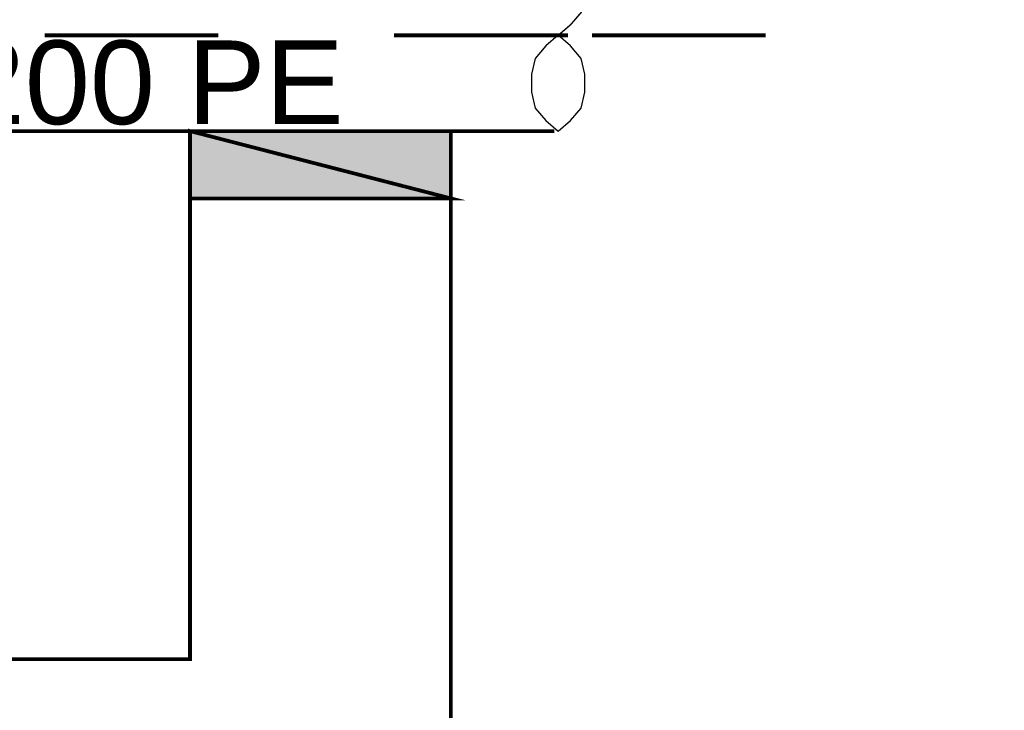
# Model space of a CAD drawing. Header units: millimetres. Extents: x 5659 to 8684, y 1431 to 2118.
# Tile 21 of 53: x 6903 to 6927, y 1973 to 1989. Entities that reach past the tile are written whole.
import ezdxf

# ---------------------------------------------------------------- set-up
doc = ezdxf.new("R2010")
doc.units = ezdxf.units.MM
doc.linetypes.add('atContinuous2', pattern=[0])
for name, color, linetype in [('at_Entity', 7, 'Continuous'), ('at_Rect', 7, 'Continuous'), ('at_Solid', 7, 'Continuous')]:
    doc.layers.add(name, color=color, linetype=linetype)
doc.styles.get("Standard").update_dxf_attribs({"font": 'arial.ttf'})

msp = doc.modelspace()

# ---------------------------------------------------------------- hatches: boundary and pattern name
at = {"layer": 'at_Solid'}
for points in [[(6907.515, 1986.421), (6907.515, 1984.812), (6913.742, 1984.812)], [(6907.515, 1986.421), (6913.742, 1986.421), (6913.742, 1984.812)]]:
    msp.add_hatch(color=7, dxfattribs=at).paths.add_polyline_path(points)

# ---------------------------------------------------------------- linework, layer by layer
at = {"layer": 'at_Entity', "color": 7}
for points in [[(6916.212, 1990.996, 0.0897, 0.0897, 0), (6897.743, 1990.996, 0.0897, 0.0897, 0), (6897.743, 1986.421, 0.0897, 0.0897, 0), (6916.212, 1986.421, 0.0897, 0.0897, 0)], [(6916.308, 1988.709, 0.0349, 0.0349, 0), (6916.604, 1988.963, 0.0349, 0.0349, 0), (6916.859, 1989.259, 0.0349, 0.0349, 0), (6916.943, 1989.641, 0.0349, 0.0349, 0), (6916.943, 1990.064, 0.0349, 0.0349, 0), (6916.859, 1990.403, 0.0349, 0.0349, 0), (6916.604, 1990.742, 0.0349, 0.0349, 0), (6916.308, 1990.996, 0.0349, 0.0349, 0)], [(6904.041, 1988.709, 0.0897, 0.0897, 0), (6908.193, 1988.709, 0.0897, 0.0897, 0)], [(6912.386, 1988.709, 0.0897, 0.0897, 0), (6916.538, 1988.709, 0.0897, 0.0897, 0)], [(6915.037, 1988.709, 0.00424, 0.00424, 0), (6915.079, 1988.709, 0.00424, 0.00424, 0)], [(6917.113, 1988.709, 0.0897, 0.0897, 0), (6921.264, 1988.709, 0.0897, 0.0897, 0)], [(6926.916, 1988.709, 0.00424, 0.00424, 0), (6926.958, 1988.709, 0.00424, 0.00424, 0)], [(6854.914, 1986.421, 0.0897, 0.0897, 0), (6854.914, 1967.571, 0.0897, 0.0897, 0), (6913.742, 1967.571, 0.0897, 0.0897, 0), (6913.742, 1986.421, 0.0897, 0.0897, 0)], [(6861.133, 1986.421, 0.0897, 0.0897, 0), (6861.133, 1973.797, 0.0897, 0.0897, 0), (6907.515, 1973.798, 0.0897, 0.0897, 0), (6907.515, 1986.421, 0.0897, 0.0897, 0)], [(6907.515, 1986.421, 0.0897, 0.0897, 0), (6907.515, 1984.812, 0.0897, 0.0897, 0), (6913.742, 1984.812, 0.0897, 0.0897, 0), (6907.515, 1986.421, 0.0897, 0.0897, 0)], [(6907.515, 1986.421, 0.0897, 0.0897, 0), (6913.742, 1986.421, 0.0897, 0.0897, 0), (6913.742, 1984.812, 0.0897, 0.0897, 0), (6907.515, 1986.421, 0.0897, 0.0897, 0)]]:
    msp.add_lwpolyline(points, format="xyseb", dxfattribs=at)
msp.add_lwpolyline([(6916.308, 1986.421), (6916.604, 1986.676), (6916.859, 1986.972), (6916.943, 1987.353), (6916.943, 1987.777), (6916.859, 1988.158), (6916.604, 1988.455), (6916.308, 1988.709), (6916.011, 1988.455), (6915.757, 1988.158), (6915.673, 1987.777), (6915.673, 1987.353), (6915.757, 1986.972), (6916.011, 1986.676), (6916.308, 1986.421), (6916.308, 1986.421)], dxfattribs=at)
at = {"layer": 'at_Rect', "color": 7, "linetype": 'atContinuous2'}
for p, q in [((6913.742, 1986.421), (6907.515, 1986.421)), ((6907.515, 1984.812), (6907.515, 1986.421)), ((6913.742, 1986.421), (6913.742, 1984.812)), ((6907.515, 1984.812), (6913.742, 1984.812))]:
    msp.add_line(p, q, dxfattribs=at)

# ---------------------------------------------------------------- texts
msp.add_text('%%C 200 PE', height=2).set_placement((6899.069, 1986.586))

doc.saveas('drawing.dxf')
